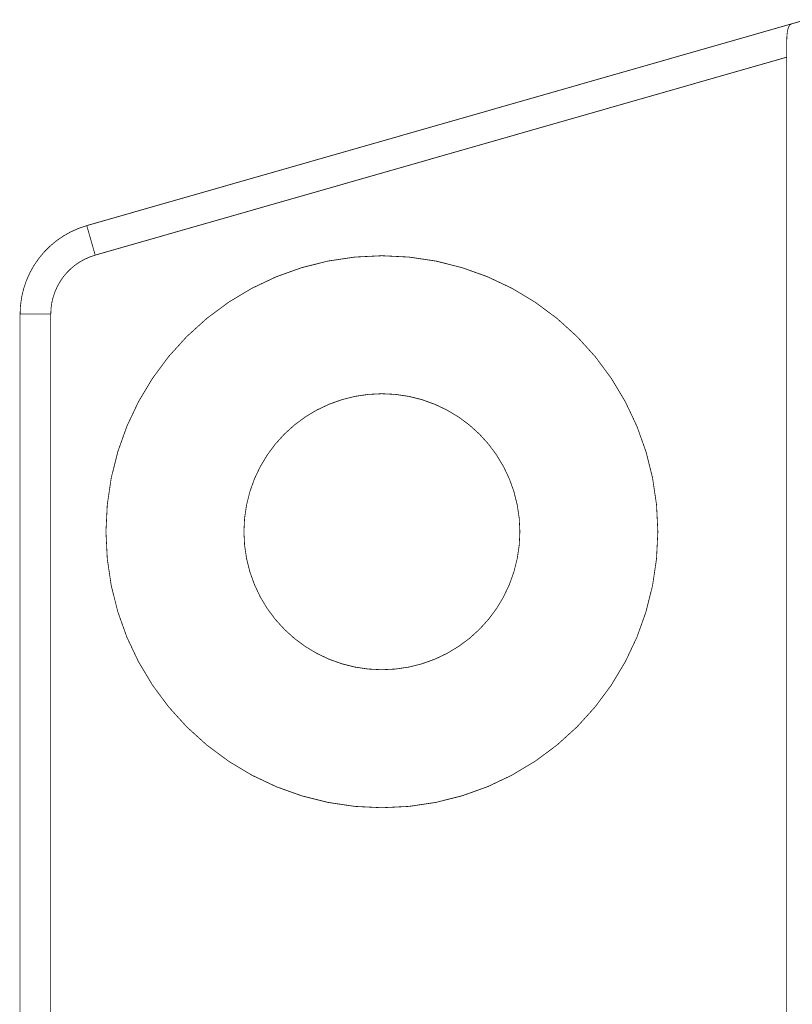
# Model space of a CAD drawing. Header units: millimetres. Extents: x 10 to 120, y 82 to 138.
# Tile 5 of 14: x 10 to 22, y 121 to 137. Entities that reach past the tile are written whole.
import ezdxf

# ---------------------------------------------------------------- set-up
doc = ezdxf.new("R2010")
doc.units = ezdxf.units.MM
doc.layers.add('Mechanical10', color=56, linetype='Continuous')
doc.layers.add('Mechanical9', color=56, linetype='Continuous')

msp = doc.modelspace()

# ---------------------------------------------------------------- linework, layer by layer
at = {"layer": 'Mechanical10', "const_width": 0.0127}
for points in [[(10.894, 132.741), (22.169, 135.968)], [(10.756, 133.222), (10.894, 132.741)], [(9.669, 131.78), (10.169, 131.78)], [(10.169, 88.682), (10.169, 131.78)]]:
    msp.add_lwpolyline(points, dxfattribs=at)
at = {"layer": 'Mechanical10', "const_width": 0.00635}
for points in [[(22.166, 135.968, 1), (22.172, 135.968, 1)], [(10.753, 133.222, 1), (10.759, 133.222, 1)], [(10.89, 132.741, 1), (10.897, 132.741, 1)], [(10.89, 132.741, 1), (10.897, 132.741, 1)], [(10.89, 132.741, 1), (10.897, 132.741, 1)], [(9.666, 131.78, 1), (9.672, 131.78, 1)], [(10.166, 131.78, 1), (10.172, 131.78, 1)], [(10.166, 131.78, 1), (10.172, 131.78, 1)], [(10.166, 131.78, 1), (10.172, 131.78, 1)]]:
    msp.add_lwpolyline(points, format="xyb", close=True, dxfattribs=at)
at = {"layer": 'Mechanical10', "const_width": 0.0127}
msp.add_lwpolyline([(10.169, 131.78, -0.334747), (10.894, 132.741)], format="xyb", dxfattribs=at)
at = {"layer": 'Mechanical9', "const_width": 0.0127}
for points in [[(10.756, 133.222), (22.255, 136.513)], [(22.255, 136.513), (22.466, 136.573)], [(22.169, 136.129), (22.17, 136.206)], [(22.169, 84.494), (22.169, 135.968)], [(9.669, 88.682), (9.669, 131.78)]]:
    msp.add_lwpolyline(points, dxfattribs=at)
for points in [[(22.194, 136.439, -0.058807), (22.21, 136.475)], [(22.21, 136.475, -0.084173), (22.23, 136.499)], [(22.23, 136.499, -0.104523), (22.255, 136.513)], [(22.172, 136.277, -0.011872), (22.176, 136.339)], [(22.176, 136.339, -0.020172), (22.183, 136.393)], [(22.183, 136.393, -0.033271), (22.194, 136.439)], [(22.169, 135.968, -0.00137), (22.169, 136.129)], [(22.17, 136.206, -0.006622), (22.172, 136.277)], [(9.669, 131.78, -0.334747), (10.756, 133.222)]]:
    msp.add_lwpolyline(points, format="xyb", dxfattribs=at)
at = {"layer": 'Mechanical9'}
for points, const_width in [([(22.207, 136.475, 1), (22.213, 136.475, 1)], 0.00635), ([(22.207, 136.475, 1), (22.213, 136.475, 1)], 0.00635), ([(22.227, 136.499, 1), (22.233, 136.499, 1)], 0.00635), ([(22.227, 136.499, 1), (22.233, 136.499, 1)], 0.00635), ([(22.251, 136.513, 1), (22.258, 136.513, 1)], 0.00635), ([(22.251, 136.513, 1), (22.258, 136.513, 1)], 0.00635), ([(22.251, 136.513, 1), (22.258, 136.513, 1)], 0.00635), ([(22.173, 136.339, 1), (22.179, 136.339, 1)], 0.00635), ([(22.173, 136.339, 1), (22.179, 136.339, 1)], 0.00635), ([(22.18, 136.393, 1), (22.186, 136.393, 1)], 0.00635), ([(22.18, 136.393, 1), (22.186, 136.393, 1)], 0.00635), ([(22.191, 136.439, 1), (22.197, 136.439, 1)], 0.00635), ([(22.191, 136.439, 1), (22.197, 136.439, 1)], 0.00635), ([(22.167, 136.206, 1), (22.173, 136.206, 1)], 0.00635), ([(22.167, 136.206, 1), (22.173, 136.206, 1)], 0.00635), ([(22.166, 136.129, 1), (22.172, 136.129, 1)], 0.00635), ([(22.166, 136.129, 1), (22.172, 136.129, 1)], 0.00635), ([(22.169, 136.277, 1), (22.175, 136.277, 1)], 0.00635), ([(22.169, 136.277, 1), (22.175, 136.277, 1)], 0.00635), ([(22.166, 135.968, 1), (22.172, 135.968, 1)], 0.00635), ([(22.166, 135.968, 1), (22.172, 135.968, 1)], 0.00635), ([(10.753, 133.222, 1), (10.759, 133.222, 1)], 0.00635), ([(10.753, 133.222, 1), (10.759, 133.222, 1)], 0.00635), ([(20.069, 128.231, 1), (11.069, 128.231, 1)], 0.0127), ([(9.666, 131.78, 1), (9.672, 131.78, 1)], 0.00635), ([(9.666, 131.78, 1), (9.672, 131.78, 1)], 0.00635), ([(17.819, 128.231, 1), (13.319, 128.231, 1)], 0.0127), ([(11.066, 128.231, 1), (11.072, 128.231, 1)], 0.00635), ([(13.316, 128.231, 1), (13.322, 128.231, 1)], 0.00635), ([(17.816, 128.231, 1), (17.822, 128.231, 1)], 0.00635), ([(20.066, 128.231, 1), (20.072, 128.231, 1)], 0.00635)]:
    msp.add_lwpolyline(points, format="xyb", close=True, dxfattribs=dict(at, const_width=const_width))

doc.saveas('drawing.dxf')
